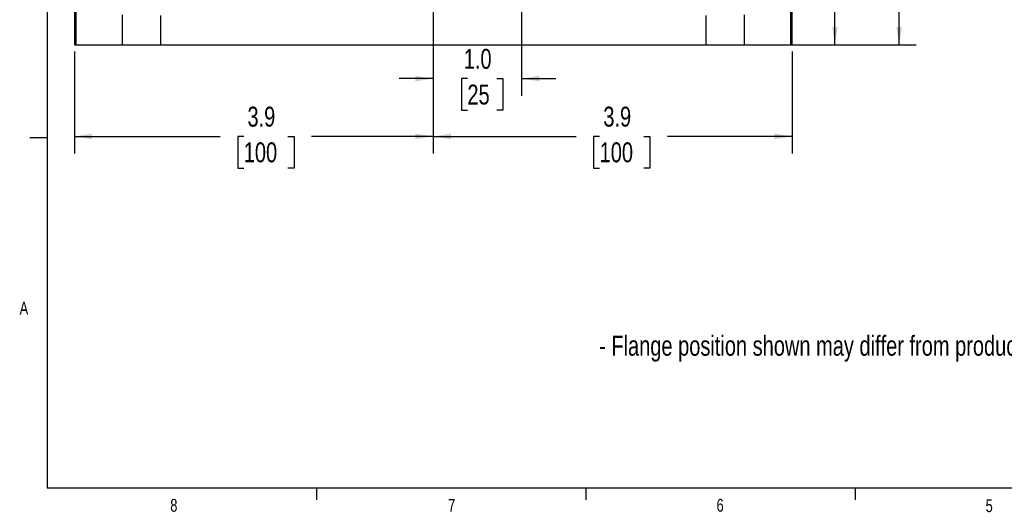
# Model space of a CAD drawing. Header units: inches. Extents: x 0.4 to 16.6, y 0.2 to 10.8.
# Tile 1 of 18: x 0.4 to 7.6, y 0.2 to 3.8. Entities that reach past the tile are written whole.
import ezdxf

# ---------------------------------------------------------------- set-up
doc = ezdxf.new("R2010")
doc.units = ezdxf.units.IN
doc.header["$MEASUREMENT"] = 0
doc.layers.add('BORDER', color=7, linetype='Continuous', lineweight=25)
doc.layers.add('SLD-0', color=7, linetype='Continuous', lineweight=25)
doc.styles.add('SLDTEXTSTYLE0', font='TXT', dxfattribs={"width": 0.75})
doc.dimstyles.new('SLDDIMSTYLE0', dxfattribs={"dimtxt": 0.145833, "dimasz": 0.13, "dimexe": 0, "dimexo": 0.0625, "dimgap": 0.036458, "dimtad": 0, "dimtih": 1, "dimtoh": 1, "dimdec": 1, "dimlfac": 1.5, "dimrnd": 1e-09, "dimzin": 12, "dimdsep": 46, "dimtxsty": 'SLDTEXTSTYLE0', "dimsah": 1, "dimcen": 0.09, "dimadec": 0, "dimazin": 3, "dimtfac": 1, "dimtdec": 1, "dimtofl": 0, "dimtmove": 0, "dimatfit": 3, "dimfxl": 0, "dimfrac": 2, "dimtolj": 1, "dimtzin": 12, "dimarcsym": 0})
doc.dimstyles.new('SLDDIMSTYLE2', dxfattribs={"dimtxt": 0.145833, "dimasz": 0.13, "dimexe": 0, "dimexo": 0.0625, "dimgap": 0.036458, "dimtad": 0, "dimtih": 1, "dimtoh": 1, "dimdec": 1, "dimlfac": 1.5, "dimrnd": 1e-09, "dimzin": 4, "dimdsep": 46, "dimtxsty": 'SLDTEXTSTYLE0', "dimsah": 1, "dimcen": 0.09, "dimadec": 0, "dimazin": 1, "dimtfac": 1, "dimtdec": 1, "dimtmove": 0, "dimatfit": 0, "dimfxl": 0, "dimfrac": 2, "dimtolj": 1, "dimtzin": 12, "dimarcsym": 0})

# ---------------------------------------------------------------- blocks, each defined once
blk = doc.blocks.new('_D_4')
at = {"layer": 'SLD-0'}
for p, q in [((4.6551, 8.5283), (6.9781, 8.5283)), ((6.8531, 8.5283), (6.8531, 7.3746)), ((6.6915, 7.1133), (6.6471, 7.1133)), ((6.6471, 7.1133), (6.6471, 6.8816)), ((7.0147, 7.1133), (7.0591, 7.1133)), ((7.0591, 7.1133), (7.0591, 6.8816)), ((6.6471, 6.8816), (6.6915, 6.8816)), ((6.8531, 3.637), (6.8531, 6.852)), ((7.0591, 6.8816), (7.0147, 6.8816)), ((5.7726, 3.637), (6.9781, 3.637))]:
    blk.add_line(p, q, dxfattribs=at)
for points in [[(6.8531, 8.5283), (6.8331, 8.3983), (6.8731, 8.3983)], [(6.8531, 3.637), (6.8731, 3.767), (6.8331, 3.767)]]:
    blk.add_solid(points, dxfattribs=at)
at = {"layer": 'SLD-0', "char_height": 0.14583, "attachment_point": 1, "style": 'SLDTEXTSTYLE0'}
for s, insert in [('7.3', (6.7185, 7.3309)), ('186', (6.6915, 7.0696))]:
    blk.add_mtext(s, dxfattribs=dict(at, insert=insert))
blk = doc.blocks.new('_D_5')
at = {"layer": 'SLD-0', "color": 7}
for p, q in [((3.4484, 3.7401), (3.4484, 2.8411)), ((0.826, 3.587), (0.826, 2.8411)), ((0.826, 2.9661), (1.8918, 2.9661)), ((2.0639, 2.9661), (2.0195, 2.9661)), ((2.0195, 2.9661), (2.0195, 2.7344)), ((2.3872, 2.9661), (2.4315, 2.9661)), ((2.4315, 2.9661), (2.4315, 2.7344)), ((3.4484, 2.9661), (2.5592, 2.9661)), ((2.0195, 2.7344), (2.0639, 2.7344)), ((2.4315, 2.7344), (2.3872, 2.7344))]:
    blk.add_line(p, q, dxfattribs=at)
for points in [[(0.826, 2.9661), (0.956, 2.9461), (0.956, 2.9861)], [(3.4484, 2.9661), (3.3184, 2.9861), (3.3184, 2.9461)]]:
    blk.add_solid(points, dxfattribs=at)
at = {"layer": 'SLD-0', "color": 7, "char_height": 0.14583, "attachment_point": 1, "style": 'SLDTEXTSTYLE0'}
for s, insert in [('3.9', (2.0909, 3.1836)), ('100', (2.0639, 2.9224))]:
    blk.add_mtext(s, dxfattribs=dict(at, insert=insert))
blk = doc.blocks.new('_D_6')
at = {"layer": 'SLD-0', "color": 7}
for p, q in [((3.4484, 3.7401), (3.4484, 2.8411)), ((6.0708, 3.587), (6.0708, 2.8411)), ((3.4484, 2.9661), (4.4926, 2.9661)), ((4.6646, 2.9661), (4.6203, 2.9661)), ((4.6203, 2.9661), (4.6203, 2.7344)), ((4.9879, 2.9661), (5.0323, 2.9661)), ((5.0323, 2.9661), (5.0323, 2.7344)), ((6.0708, 2.9661), (5.1599, 2.9661)), ((4.6203, 2.7344), (4.6646, 2.7344)), ((5.0323, 2.7344), (4.9879, 2.7344))]:
    blk.add_line(p, q, dxfattribs=at)
for points in [[(3.4484, 2.9661), (3.5784, 2.9461), (3.5784, 2.9861)], [(6.0708, 2.9661), (5.9408, 2.9861), (5.9408, 2.9461)]]:
    blk.add_solid(points, dxfattribs=at)
at = {"layer": 'SLD-0', "color": 7, "char_height": 0.14583, "attachment_point": 1, "style": 'SLDTEXTSTYLE0'}
for s, insert in [('3.9', (4.6916, 3.1836)), ('100', (4.6646, 2.9224))]:
    blk.add_mtext(s, dxfattribs=dict(at, insert=insert))
blk = doc.blocks.new('_D_7')
at = {"layer": 'SLD-0', "color": 7}
for p, q in [((5.3555, 6.5316), (6.509, 6.5316)), ((6.384, 6.5316), (6.384, 5.308)), ((6.2224, 5.0467), (6.178, 5.0467)), ((6.178, 5.0467), (6.178, 4.815)), ((6.5456, 5.0467), (6.59, 5.0467)), ((6.59, 5.0467), (6.59, 4.815)), ((6.178, 4.815), (6.2224, 4.815)), ((6.384, 3.637), (6.384, 4.7854)), ((6.59, 4.815), (6.5456, 4.815)), ((6.1099, 3.637), (6.509, 3.637))]:
    blk.add_line(p, q, dxfattribs=at)
for points in [[(6.384, 6.5316), (6.364, 6.4016), (6.404, 6.4016)], [(6.384, 3.637), (6.404, 3.767), (6.364, 3.767)]]:
    blk.add_solid(points, dxfattribs=at)
at = {"layer": 'SLD-0', "color": 7, "char_height": 0.14583, "attachment_point": 1, "style": 'SLDTEXTSTYLE0'}
for s, insert in [('4.3', (6.2494, 5.2642)), ('110', (6.2224, 5.003))]:
    blk.add_mtext(s, dxfattribs=dict(at, insert=insert))
blk = doc.blocks.new('_D_8')
at = {"layer": 'SLD-0'}
for p, q in [((4.0941, 6.4816), (4.0941, 3.264)), ((3.4484, 4.135), (3.4484, 3.264)), ((3.4484, 3.389), (3.1984, 3.389)), ((3.6983, 3.389), (3.6539, 3.389)), ((3.6539, 3.389), (3.6539, 3.1573)), ((3.9138, 3.389), (3.9581, 3.389)), ((3.9581, 3.389), (3.9581, 3.1573)), ((4.0941, 3.389), (4.3441, 3.389)), ((3.6539, 3.1573), (3.6983, 3.1573)), ((3.9581, 3.1573), (3.9138, 3.1573))]:
    blk.add_line(p, q, dxfattribs=at)
for points in [[(3.4484, 3.389), (3.3184, 3.409), (3.3184, 3.369)], [(4.0941, 3.389), (4.2241, 3.369), (4.2241, 3.409)]]:
    blk.add_solid(points, dxfattribs=at)
at = {"layer": 'SLD-0', "char_height": 0.14583, "attachment_point": 1, "style": 'SLDTEXTSTYLE0'}
for s, insert in [('1.0', (3.6714, 3.6066)), ('25', (3.6983, 3.3453))]:
    blk.add_mtext(s, dxfattribs=dict(at, insert=insert))
blk = doc.blocks.new('SW_CENTERMARKSYMBOL_1')
at = {"layer": 'SLD-0', "color": 0}
for p, q in [((0, 0.1333), (0, 0.3949)), ((-0.1333, 0), (-0.3949, 0)), ((0, 0), (-0.0667, 0)), ((0, 0), (0, 0.0667)), ((0, 0), (0, -0.0667)), ((0, 0), (0.0667, 0)), ((0.1333, 0), (0.3949, 0)), ((0, -0.1333), (0, -0.3949))]:
    blk.add_line(p, q, dxfattribs=at)

msp = doc.modelspace()

# ---------------------------------------------------------------- linework, layer by layer
at = {"color": 7, "linetype": 'Continuous', "lineweight": 25}
for p, q in [((0.826, 3.888), (0.826, 3.637)), ((0.8369, 3.8862), (0.8369, 3.637)), ((6.0599, 3.8862), (6.0599, 3.637)), ((6.0708, 3.637), (6.0708, 3.8879)), ((1.1742, 3.8546), (1.1742, 3.637)), ((1.4567, 3.8506), (1.4567, 3.637)), ((5.4401, 3.8506), (5.4401, 3.637)), ((5.7226, 3.637), (5.7226, 3.8546)), ((0.826, 3.637), (0.8369, 3.637)), ((0.8369, 3.637), (1.1742, 3.637)), ((1.1742, 3.637), (1.4567, 3.637)), ((1.4567, 3.637), (5.4401, 3.637)), ((5.4401, 3.637), (5.7226, 3.637)), ((5.7226, 3.637), (6.0599, 3.637)), ((6.0599, 3.637), (6.0708, 3.637))]:
    msp.add_line(p, q, dxfattribs=at)
at = {"layer": 'BORDER'}
for p, q in [((0.6263, 10.6421), (0.6263, 0.3921)), ((0.6263, 2.9546), (0.5013, 2.9546)), ((16.3763, 0.3921), (0.6263, 0.3921)), ((2.5948, 0.3921), (2.5948, 0.3073)), ((4.5635, 0.3921), (4.5635, 0.3073)), ((6.5323, 0.3921), (6.5323, 0.3073))]:
    msp.add_line(p, q, dxfattribs=at)

# ---------------------------------------------------------------- block references
at = {"layer": 'SLD-0', "color": 7}
msp.add_blockref('SW_CENTERMARKSYMBOL_1', (3.4484, 4.185), dxfattribs=at)

# ---------------------------------------------------------------- texts
at = {"color": 7, "linetype": 'Continuous', "lineweight": 0, "char_height": 0.0937, "attachment_point": 1, "style": 'SLDTEXTSTYLE0'}
for s, insert in [('A', (0.426, 1.7559)), ('8', (1.5268, 0.313)), ('7', (3.5574, 0.3133)), ('6', (5.5188, 0.3137)), ('5', (7.4851, 0.3106))]:
    msp.add_mtext(s, dxfattribs=dict(at, insert=insert))
at = {"layer": 'SLD-0', "color": 7, "insert": (4.6609, 1.5072), "char_height": 0.145833, "attachment_point": 1, "style": 'SLDTEXTSTYLE0'}
msp.add_mtext('- Flange position shown may differ from production model.', dxfattribs=at)

# ---------------------------------------------------------------- dimensions: what is measured, and where the dimension line sits
at = {"layer": 'SLD-0'}
dim = msp.add_linear_dim(base=(6.8531, 3.637), p1=(4.6051, 8.5283), p2=(5.7226, 3.637), angle=90, dimstyle='SLDDIMSTYLE0', dxfattribs=at)
dim.commit()
dim.dimension.update_dxf_attribs({"geometry": '_D_4', "text_midpoint": (6.8531, 7.1133), "dimtype": 160})
dim = msp.add_linear_dim(base=(3.4484, 3.389), p1=(4.0941, 6.5316), p2=(3.4484, 4.185), dimstyle='SLDDIMSTYLE2', dxfattribs=at)
dim.commit()
dim.dimension.update_dxf_attribs({"geometry": '_D_8', "text_midpoint": (3.806, 3.389), "dimtype": 160})
at = {"layer": 'SLD-0', "color": 7}
dim = msp.add_linear_dim(base=(6.384, 3.637), p1=(5.3055, 6.5316), p2=(6.0599, 3.637), angle=90, dimstyle='SLDDIMSTYLE0', dxfattribs=at)
dim.commit()
dim.dimension.update_dxf_attribs({"geometry": '_D_7', "text_midpoint": (6.384, 5.0467), "dimtype": 160})
for p1, picture, middle in [((0.826, 3.637), '_D_5', (2.2255, 2.9661)), ((6.0708, 3.637), '_D_6', (4.8263, 2.9661))]:
    dim = msp.add_linear_dim(base=(3.4484, 2.9661), p1=p1, p2=(3.4484, 3.7901), dimstyle='SLDDIMSTYLE0', dxfattribs=at)
    dim.commit()
    dim.dimension.update_dxf_attribs({"geometry": picture, "text_midpoint": middle, "dimtype": 160})

doc.saveas('drawing.dxf')
